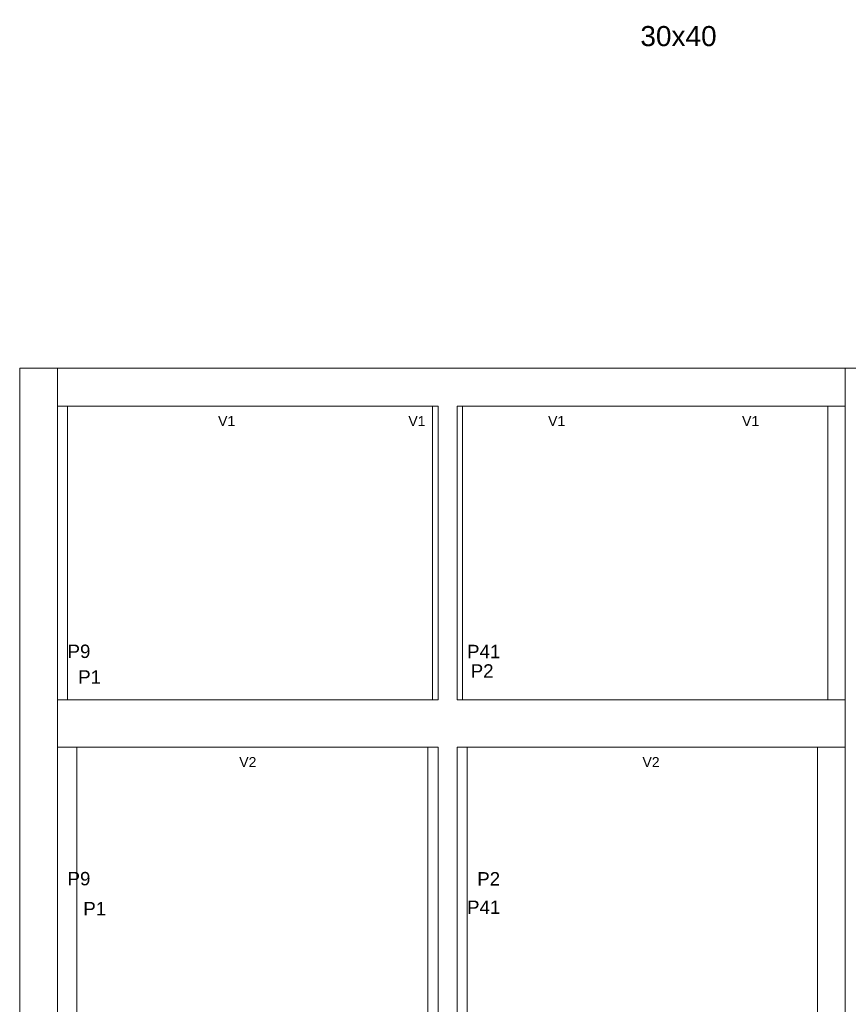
# Model space of a CAD drawing. Header units: millimetres. Extents: x 10 to 1250, y -62 to 528.
# Tile 100 of 256: x 104 to 113, y 151 to 162. Entities that reach past the tile are written whole.
import ezdxf

# ---------------------------------------------------------------- set-up
doc = ezdxf.new("R2010")
doc.units = ezdxf.units.MM
doc.header["$LTSCALE"] = 0.05
for name, color, linetype, lineweight in [('FO-Cotas', 5, 'Continuous', 5), ('FO-Pilares pré-moldados', 3, 'Continuous', 20), ('FO-Seção das fundações', 9, 'Continuous', 5), ('FO-Textos dos pilares', 7, 'Continuous', 5)]:
    doc.layers.add(name, color=color, linetype=linetype, lineweight=lineweight)
doc.styles.add('Arial', font='arial.ttf')

# ---------------------------------------------------------------- blocks, each defined once
blk = doc.blocks.new('AAA')
at = {"layer": 'FO-Cotas'}
for p, q in [((-72.8759, 46.5821), (-72.8759, 42.1821)), ((-72.4762, 46.5821), (-72.8759, 46.5821)), ((-72.4759, 46.5821), (-72.4762, 46.5821)), ((-72.1959, 46.5821), (-72.4759, 46.5821)), ((-72.0759, 46.5821), (-72.1959, 46.5821)), ((-71.8765, 46.5821), (-72.0759, 46.5821)), ((-72.0759, 45.7821), (-72.0759, 46.5821)), ((-71.8663, 46.5821), (-71.8765, 46.5821)), ((-64.9668, 46.5821), (-71.8663, 46.5821)), ((-64.9599, 46.5821), (-64.9668, 46.5821)), ((-64.9499, 46.5821), (-64.9599, 46.5821)), ((-64.9289, 46.5821), (-64.9499, 46.5821)), ((-64.15, 46.5821), (-64.9289, 46.5821)), ((-64.1398, 46.5821), (-64.15, 46.5821)), ((-64.116, 46.5821), (-64.1398, 46.5821)), ((-64.0339, 46.5821), (-64.116, 46.5821)), ((-63.6339, 46.5821), (-64.0339, 46.5821)), ((-63.542, 46.5821), (-63.6339, 46.5821)), ((-63.518, 46.5821), (-63.542, 46.5821)), ((-62.3444, 46.5821), (-63.518, 46.5821)), ((-62.3278, 46.5821), (-62.3444, 46.5821)), ((-62.304, 46.5821), (-62.3278, 46.5821)), ((-59.4243, 46.5821), (-62.304, 46.5821)), ((-55.8002, 46.5821), (-59.4243, 46.5821)), ((-55.7434, 46.5821), (-55.8002, 46.5821)), ((-55.4359, 46.5821), (-55.7434, 46.5821)), ((-55.4359, 46.5821), (-55.4359, 45.7821)), ((-55.1559, 46.5821), (-55.4359, 46.5821)), ((-72.0759, 45.7821), (-71.8765, 45.7821)), ((-72.0759, 42.1821), (-72.0759, 45.7821)), ((-71.8765, 45.7821), (-71.8663, 45.7821)), ((-71.8663, 42.1821), (-71.8663, 45.7821)), ((-71.8663, 45.7821), (-64.9668, 45.7821)), ((-64.9668, 45.7821), (-64.9599, 45.7821)), ((-64.9599, 45.7821), (-64.9499, 45.7821)), ((-64.9499, 45.7821), (-64.9289, 45.7821)), ((-64.9289, 45.7821), (-64.15, 45.7821)), ((-64.15, 45.7821), (-64.15, 42.1821)), ((-64.15, 45.7821), (-64.1398, 45.7821)), ((-64.1398, 45.7821), (-64.116, 45.7821)), ((-64.116, 45.7821), (-64.0339, 45.7821)), ((-64.0339, 45.7821), (-64.0339, 42.1821)), ((-63.6339, 45.7821), (-63.542, 45.7821)), ((-63.6339, 42.1821), (-63.6339, 45.7821)), ((-63.542, 45.7821), (-63.518, 45.7821)), ((-63.518, 42.1821), (-63.518, 45.7821)), ((-63.518, 45.7821), (-62.3444, 45.7821)), ((-62.3444, 45.7821), (-62.3278, 45.7821)), ((-62.3278, 45.7821), (-62.304, 45.7821)), ((-62.304, 45.7821), (-59.4243, 45.7821)), ((-59.4243, 45.7821), (-55.8002, 45.7821)), ((-55.8002, 45.7821), (-55.8002, 42.1821)), ((-55.8002, 45.7821), (-55.7434, 45.7821)), ((-55.7434, 45.7821), (-55.4359, 45.7821)), ((-55.4359, 45.7821), (-55.4359, 42.1821)), ((-72.8759, 42.1821), (-72.8759, 39.5821)), ((-72.0759, 39.5821), (-72.0759, 42.1821)), ((-71.8663, 39.5821), (-71.8663, 42.1821)), ((-64.15, 42.1821), (-64.15, 39.5821)), ((-64.0339, 42.1821), (-64.0339, 39.5821)), ((-63.6339, 39.5821), (-63.6339, 42.1821)), ((-63.518, 39.5821), (-63.518, 42.1821)), ((-55.8002, 42.1821), (-55.8002, 39.5821)), ((-55.4359, 42.1821), (-55.4359, 39.5821)), ((-72.8759, 39.5821), (-72.8759, 32.5821)), ((-72.0659, 39.5821), (-72.0759, 39.5821)), ((-72.0759, 38.7821), (-72.0759, 39.5821)), ((-71.8663, 39.5821), (-72.0659, 39.5821)), ((-71.6765, 39.5821), (-71.8663, 39.5821)), ((-71.6664, 39.5821), (-71.6765, 39.5821)), ((-64.9668, 39.5821), (-71.6664, 39.5821)), ((-64.9599, 39.5821), (-64.9668, 39.5821)), ((-64.9499, 39.5821), (-64.9599, 39.5821)), ((-64.2496, 39.5821), (-64.9499, 39.5821)), ((-64.2392, 39.5821), (-64.2496, 39.5821)), ((-64.2154, 39.5821), (-64.2392, 39.5821)), ((-64.15, 39.5821), (-64.2154, 39.5821)), ((-64.0339, 39.5821), (-64.15, 39.5821)), ((-63.518, 39.5821), (-63.6339, 39.5821)), ((-63.4422, 39.5821), (-63.518, 39.5821)), ((-63.4184, 39.5821), (-63.4422, 39.5821)), ((-62.3444, 39.5821), (-63.4184, 39.5821)), ((-62.3278, 39.5821), (-62.3444, 39.5821)), ((-62.304, 39.5821), (-62.3278, 39.5821)), ((-56.0204, 39.5821), (-62.304, 39.5821)), ((-55.9962, 39.5821), (-56.0204, 39.5821)), ((-55.9392, 39.5821), (-55.9962, 39.5821)), ((-55.8002, 39.5821), (-55.9392, 39.5821)), ((-55.4359, 39.5821), (-55.8002, 39.5821)), ((-55.4359, 39.5821), (-55.4359, 38.7821)), ((-72.0759, 38.5821), (-72.0759, 38.7821)), ((-55.4359, 38.7821), (-55.4359, 38.5821)), ((-72.0759, 38.5821), (-72.0659, 38.5821)), ((-72.0759, 32.5821), (-72.0759, 38.5821)), ((-72.0659, 38.5821), (-71.6765, 38.5821)), ((-71.6765, 38.5821), (-71.6664, 38.5821)), ((-71.6664, 32.5821), (-71.6664, 38.5821)), ((-71.6664, 38.5821), (-64.9668, 38.5821)), ((-64.9668, 38.5821), (-64.9599, 38.5821)), ((-64.9599, 38.5821), (-64.9499, 38.5821)), ((-64.9499, 38.5821), (-64.2496, 38.5821)), ((-64.2496, 38.5821), (-64.2496, 32.5821)), ((-64.2496, 38.5821), (-64.2392, 38.5821)), ((-64.2392, 38.5821), (-64.2154, 38.5821)), ((-64.2154, 38.5821), (-64.0339, 38.5821)), ((-64.0339, 38.5821), (-64.0339, 32.5821)), ((-63.6339, 38.5821), (-63.4422, 38.5821)), ((-63.6339, 32.5821), (-63.6339, 38.5821)), ((-63.4422, 38.5821), (-63.4184, 38.5821)), ((-63.4184, 32.5821), (-63.4184, 38.5821)), ((-63.4184, 38.5821), (-62.3444, 38.5821)), ((-62.3444, 38.5821), (-62.3278, 38.5821)), ((-62.3278, 38.5821), (-62.304, 38.5821)), ((-62.304, 38.5821), (-56.0204, 38.5821)), ((-56.0204, 38.5821), (-56.0204, 32.5821)), ((-56.0204, 38.5821), (-55.9962, 38.5821)), ((-55.9962, 38.5821), (-55.9392, 38.5821)), ((-55.9392, 38.5821), (-55.4359, 38.5821)), ((-55.4359, 38.5821), (-55.4359, 32.5821))]:
    blk.add_line(p, q, dxfattribs=at)
at = {"layer": 'FO-Pilares pré-moldados', "char_height": 0.2824, "attachment_point": 7, "line_spacing_factor": 0.798, "style": 'Arial'}
for s, insert in [('P9', (-71.8641, 40.4585)), ('P41', (-63.4221, 40.4585)), ('P2', (-63.3445, 40.0472)), ('P1', (-71.6392, 39.9212)), ('P9', (-71.8641, 35.6585)), ('P2', (-63.2066, 35.6585)), ('P1', (-71.5315, 35.029)), ('P41', (-63.4221, 35.0585))]:
    blk.add_mtext(s, dxfattribs=dict(at, insert=insert))
at = {"layer": 'FO-Seção das fundações', "char_height": 0.2118, "attachment_point": 8, "line_spacing_factor": 0.798, "style": 'Arial'}
for s, insert in [('V1', (-68.5024, 45.3585)), ('V1', (-64.4814, 45.3585)), ('V1', (-61.5291, 45.3585)), ('V1', (-57.4301, 45.3585)), ('V2', (-68.0549, 38.1585)), ('V2', (-59.5349, 38.1585))]:
    blk.add_mtext(s, dxfattribs=dict(at, insert=insert))

msp = doc.modelspace()

# ---------------------------------------------------------------- block references
at = {"xscale": 0.5, "yscale": 0.5, "zscale": 0.5}
msp.add_blockref('AAA', (140.7138, 134.5348), dxfattribs=at)

# ---------------------------------------------------------------- texts
at = {"layer": 'FO-Textos dos pilares', "linetype": 'Continuous', "insert": (111.2366, 161.2231), "char_height": 0.2118, "attachment_point": 8, "line_spacing_factor": 0.798, "style": 'Arial'}
msp.add_mtext('30x40', dxfattribs=at)

doc.saveas('drawing.dxf')
